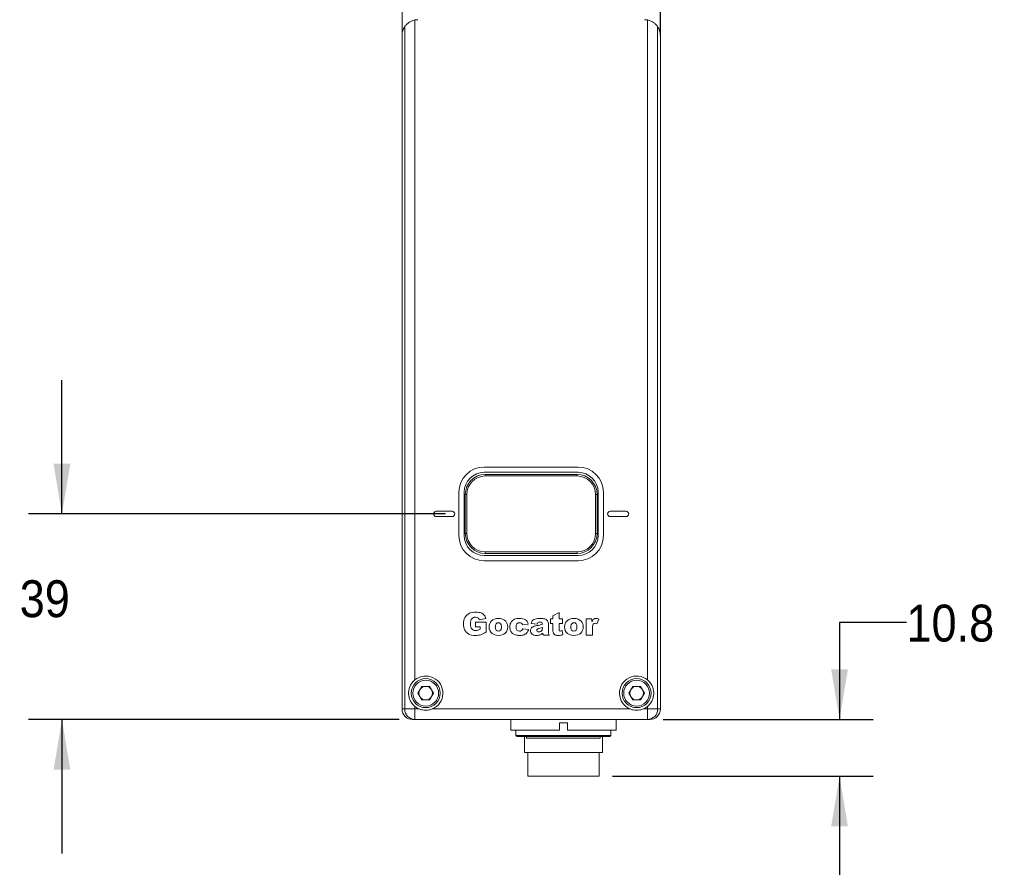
# Model space of a CAD drawing. Header units: millimetres. Extents: x 7 to 425, y 7 to 273.
# Tile 12 of 14: x 257 to 350, y 80 to 160. Entities that reach past the tile are written whole.
import ezdxf

# ---------------------------------------------------------------- set-up
doc = ezdxf.new("R2010")
doc.units = ezdxf.units.MM
doc.layers.add('FORMAT', color=7, linetype='Continuous')
doc.styles.add('SLDTEXTSTYLE0', font='GOTHIC.TTF', dxfattribs={"width": 0.913})
doc.dimstyles.new('SLDDIMSTYLE0', dxfattribs={"dimtxt": 3.5, "dimasz": 4.7625, "dimexe": 0, "dimexo": 0.0625, "dimgap": 0.875, "dimtad": 0, "dimtih": 1, "dimtoh": 1, "dimdec": 1, "dimlfac": 2, "dimrnd": 1e-09, "dimzin": 12, "dimdsep": 46, "dimtxsty": 'SLDTEXTSTYLE0', "dimsah": 1, "dimcen": 0.09, "dimadec": 0, "dimazin": 3, "dimtfac": 1, "dimtdec": 1, "dimtmove": 0, "dimatfit": 0, "dimfxl": 1, "dimfrac": 2, "dimtolj": 1, "dimtzin": 12, "dimarcsym": 0})

# ---------------------------------------------------------------- blocks, each defined once
blk = doc.blocks.new('_D')
at = {"layer": 'FORMAT'}
for p, q in [((260.554, 113.586), (260.554, 126.286)), ((296.935, 113.586), (257.379, 113.586)), ((292.535, 94.086), (257.379, 94.086)), ((260.554, 94.086), (260.554, 81.386))]:
    blk.add_line(p, q, dxfattribs=at)
for points in [[(260.554, 113.586), (261.348, 118.348), (259.76, 118.348)], [(260.554, 94.086), (259.76, 89.323), (261.348, 89.323)]]:
    blk.add_solid(points, dxfattribs=at)
at = {"layer": 'FORMAT', "insert": (256.546, 107.294, 0.05), "char_height": 3.5, "attachment_point": 1, "style": 'SLDTEXTSTYLE0'}
blk.add_mtext('39', dxfattribs=at)
blk = doc.blocks.new('_D_2')
at = {"layer": 'FORMAT'}
for p, q in [((340.649, 103.288), (334.299, 103.288)), ((334.299, 103.288), (334.299, 94.086)), ((317.575, 94.086), (337.474, 94.086)), ((312.76, 88.711), (337.474, 88.711)), ((334.299, 88.711), (334.299, 76.011))]:
    blk.add_line(p, q, dxfattribs=at)
for points in [[(334.299, 94.086), (335.093, 98.848), (333.505, 98.848)], [(334.299, 88.711), (333.505, 83.948), (335.093, 83.948)]]:
    blk.add_solid(points, dxfattribs=at)
at = {"layer": 'FORMAT', "insert": (340.649, 104.981, 12.05), "char_height": 3.5, "attachment_point": 1, "style": 'SLDTEXTSTYLE0'}
blk.add_mtext('10.8', dxfattribs=at)

msp = doc.modelspace()

# ---------------------------------------------------------------- linework, layer by layer
at = {"color": 7, "linetype": 'Continuous', "lineweight": 15}
for p, q in [((292.805, 95.086), (292.805, 229.086)), ((317.305, 95.086), (317.305, 229.086)), ((292.805, 159), (292.805, 165.171)), ((317.304, 159), (317.304, 165.171)), ((293.06, 95.086), (293.06, 159.798)), ((294.018, 160.433), (294.018, 97.837)), ((316.092, 97.837), (316.092, 160.433)), ((317.049, 159.798), (317.049, 95.086)), ((309.505, 118.036), (300.605, 118.036)), ((300.605, 117.536), (309.505, 117.536)), ((300.705, 117.186), (300.705, 117.336)), ((300.705, 117.336), (309.405, 117.336)), ((309.405, 117.186), (300.705, 117.186)), ((309.405, 117.186), (309.405, 117.336)), ((298.205, 115.636), (298.205, 111.536)), ((298.705, 111.536), (298.705, 115.636)), ((298.955, 115.436), (298.805, 115.436)), ((298.805, 111.736), (298.805, 115.436)), ((298.955, 115.436), (298.955, 111.736)), ((311.155, 111.736), (311.155, 115.436)), ((311.155, 115.436), (311.305, 115.436)), ((311.305, 115.436), (311.305, 111.736)), ((311.405, 115.636), (311.405, 111.536)), ((311.905, 111.536), (311.905, 115.636)), ((297.555, 113.836), (296.055, 113.836)), ((296.055, 113.336), (297.555, 113.336)), ((314.055, 113.836), (312.555, 113.836)), ((312.555, 113.336), (314.055, 113.336)), ((298.805, 111.736), (298.955, 111.736)), ((311.305, 111.736), (311.155, 111.736)), ((309.505, 109.636), (300.605, 109.636)), ((300.705, 109.836), (300.705, 109.986)), ((300.705, 109.986), (309.405, 109.986)), ((309.405, 109.836), (300.705, 109.836)), ((309.405, 109.836), (309.405, 109.986)), ((300.605, 109.136), (309.505, 109.136)), ((300.135, 103.545), (300.77, 103.658)), ((307.699, 104.224), (307.107, 103.921)), ((307.107, 103.921), (307.107, 103.638)), ((307.699, 103.638), (307.699, 104.224)), ((300.799, 103.31), (299.783, 103.31)), ((299.783, 103.31), (299.783, 102.868)), ((299.783, 102.868), (300.222, 102.868)), ((300.222, 102.868), (300.222, 102.667)), ((300.799, 102.403), (300.799, 103.31)), ((304.227, 103.069), (304.783, 103.143)), ((305.044, 103.198), (305.608, 103.139)), ((306.121, 102.734), (306.121, 102.828)), ((306.698, 102.425), (306.698, 103.106)), ((307.107, 103.638), (306.889, 103.638)), ((306.889, 103.638), (306.889, 103.206)), ((306.889, 103.206), (307.107, 103.206)), ((307.107, 103.206), (307.107, 102.664)), ((308.024, 103.638), (307.699, 103.638)), ((307.699, 102.66), (307.699, 103.206)), ((307.699, 103.206), (308.024, 103.206)), ((308.024, 103.206), (308.024, 103.638)), ((310.817, 103.638), (310.264, 103.638)), ((310.264, 103.638), (310.264, 102.097)), ((310.817, 103.386), (310.817, 103.638)), ((311.295, 103.171), (311.478, 103.592)), ((304.813, 102.637), (304.252, 102.701)), ((306.218, 102.097), (306.772, 102.097)), ((308.046, 102.11), (308.002, 102.518)), ((310.264, 102.097), (310.858, 102.097)), ((310.858, 102.097), (310.858, 102.614)), ((294.316, 96.586), (294.685, 97.226)), ((295.424, 97.226), (294.685, 97.226)), ((295.424, 97.226), (295.794, 96.586)), ((314.316, 96.586), (314.685, 97.226)), ((315.424, 97.226), (314.685, 97.226)), ((315.424, 97.226), (315.794, 96.586)), ((294.316, 96.586), (294.685, 95.946)), ((295.794, 96.586), (295.424, 95.946)), ((314.316, 96.586), (314.685, 95.946)), ((315.794, 96.586), (315.424, 95.946)), ((294.018, 95.334), (294.018, 95.086)), ((294.685, 95.946), (295.424, 95.946)), ((314.685, 95.946), (315.424, 95.946)), ((316.092, 95.086), (316.092, 95.334)), ((292.805, 95.086), (293.06, 95.086)), ((294.018, 95.086), (293.06, 95.086)), ((294.018, 95.086), (294.018, 94.086)), ((294.018, 95.086), (294.43, 95.086)), ((295.68, 95.086), (314.43, 95.086)), ((315.68, 95.086), (316.092, 95.086)), ((316.092, 95.086), (316.092, 94.086)), ((316.092, 95.086), (317.049, 95.086)), ((317.049, 95.086), (317.305, 95.086)), ((294.018, 94.086), (293.805, 94.086)), ((316.092, 94.086), (294.018, 94.086)), ((295.045, 94.085), (295.045, 94.086)), ((296.22, 94.085), (295.045, 94.085)), ((295.47, 94.081), (295.47, 94.085)), ((296.47, 94.081), (295.47, 94.081)), ((296.22, 94.085), (296.22, 94.086)), ((301.37, 94.085), (296.22, 94.085)), ((299.72, 94.081), (296.47, 94.081)), ((300.72, 94.081), (299.72, 94.081)), ((300.72, 94.081), (300.72, 94.085)), ((301.37, 94.085), (301.37, 94.086)), ((302.545, 94.085), (301.37, 94.085)), ((302.545, 94.085), (302.545, 94.086)), ((303.112, 94.086), (303.112, 93.086)), ((308.487, 93.786), (307.737, 93.786)), ((307.737, 93.786), (307.737, 93.086)), ((308.487, 93.086), (308.487, 93.786)), ((313.112, 93.086), (313.112, 94.086)), ((313.115, 93.086), (313.115, 94.086)), ((314.043, 94.085), (314.043, 94.086)), ((314.055, 94.085), (314.055, 94.086)), ((314.055, 94.085), (314.93, 94.085)), ((314.93, 94.085), (314.93, 94.086)), ((314.941, 94.085), (314.941, 94.086)), ((316.305, 94.086), (316.092, 94.086)), ((303.112, 93.086), (307.737, 93.086)), ((303.612, 93.086), (303.612, 92.561)), ((303.612, 92.561), (303.712, 92.461)), ((312.612, 92.561), (303.612, 92.561)), ((308.111, 92.461), (303.712, 92.461)), ((304.414, 90.961), (304.414, 92.461)), ((304.612, 92.461), (304.612, 92.311)), ((312.512, 92.461), (308.111, 92.461)), ((308.487, 93.086), (313.112, 93.086)), ((311.612, 92.311), (311.612, 92.461)), ((311.814, 92.461), (311.814, 90.961)), ((311.815, 90.961), (311.815, 92.461)), ((312.512, 92.461), (312.612, 92.561)), ((312.612, 92.561), (312.612, 93.086)), ((313.112, 93.086), (313.115, 93.086)), ((304.612, 92.311), (311.612, 92.311)), ((304.414, 90.961), (311.814, 90.961)), ((304.74, 90.961), (304.74, 88.711)), ((311.49, 88.711), (311.49, 90.961)), ((311.814, 90.961), (311.815, 90.961)), ((304.74, 88.711), (311.49, 88.711))]:
    msp.add_line(p, q, dxfattribs=at)
at = {"color": 8, "linetype": 'Continuous', "lineweight": 15}
for p, q in [((296.47, 94.081), (296.47, 94.085)), ((299.72, 94.081), (299.72, 94.085))]:
    msp.add_line(p, q, dxfattribs=at)
at = {"color": 7, "linetype": 'Continuous', "lineweight": 15}
for centre, radius in [((295.055, 96.586), 1.375), ((295.055, 96.586), 1.225), ((315.055, 96.586), 1.375), ((315.055, 96.586), 1.225)]:
    msp.add_circle(centre, radius, dxfattribs=at)
for centre, radius, start, end in [((294.305, 158.961), 1.5, 146.05877, 178.50342), ((294.305, 158.961), 1.5, 90.45837, 101.02266), ((315.805, 158.961), 1.5, 78.97734, 89.54163), ((315.805, 158.961), 1.5, 1.49658, 33.94123), ((300.605, 115.636), 2.4, 90, 180), ((309.505, 115.636), 2.4, 0, 90), ((300.605, 115.636), 1.9, 90, 180), ((300.705, 115.436), 1.9, 90, 180), ((300.705, 115.436), 1.75, 90, 180), ((309.405, 115.436), 1.9, 0, 90), ((309.405, 115.436), 1.75, 0, 90), ((309.505, 115.636), 1.9, 0, 90), ((296.055, 113.586), 0.25, 90, 270), ((297.555, 113.586), 0.25, 270, 90), ((312.555, 113.586), 0.25, 90, 270), ((314.055, 113.586), 0.25, 270, 90), ((300.605, 111.536), 2.4, 180, 270), ((300.605, 111.536), 1.9, 180, 270), ((300.705, 111.736), 1.9, 180, 270), ((300.705, 111.736), 1.75, 180, 270), ((309.405, 111.736), 1.9, 270, 0), ((309.405, 111.736), 1.75, 270, 0), ((309.505, 111.536), 2.4, 270, 0), ((309.505, 111.536), 1.9, 270, 0), ((295.055, 96.586), 1.625, 292.61986, 129.64494), ((315.055, 96.586), 1.625, 50.35506, 247.38014), ((295.055, 96.586), 0.64, 90, 150), ((295.055, 96.586), 0.64, 30, 90), ((315.055, 96.586), 0.64, 90, 150), ((315.055, 96.586), 0.64, 30, 90), ((295.055, 96.586), 0.64, 150, 210), ((295.055, 96.586), 0.64, 210, 270), ((295.055, 96.586), 0.64, 270, 330), ((295.055, 96.586), 0.64, 330, 30), ((315.055, 96.586), 0.64, 150, 210), ((315.055, 96.586), 0.64, 210, 270), ((315.055, 96.586), 0.64, 270, 330), ((315.055, 96.586), 0.64, 330, 30), ((295.055, 96.586), 1.625, 230.35506, 247.38014), ((315.055, 96.586), 1.625, 292.61986, 309.64494), ((293.805, 95.086), 1, 180, 270), ((294.04, 95.065), 0.979, 178.78671, 268.73292), ((316.07, 95.065), 0.979, 271.26708, 1.21329), ((316.305, 95.086), 1, 270, 0)]:
    msp.add_arc(centre, radius, start, end, dxfattribs=at)
for points, knots in [([(293.06, 159.798), (293.076, 159.822), (293.096, 159.85), (293.141, 159.908), (293.167, 159.94), (293.254, 160.035), (293.323, 160.099), (293.486, 160.222), (293.578, 160.278), (293.786, 160.373), (293.899, 160.41), (294.018, 160.433)], [0, 0, 0, 0, 0.125, 0.125, 0.25, 0.25, 0.5, 0.5, 0.75, 0.75, 1, 1, 1, 1]), ([(316.092, 160.433), (316.21, 160.41), (316.323, 160.373), (316.531, 160.278), (316.624, 160.221), (316.786, 160.1), (316.855, 160.035), (316.971, 159.908), (317.017, 159.846), (317.049, 159.798)], [0, 0, 0, 0, 0.25, 0.25, 0.5, 0.5, 0.75, 0.75, 1, 1, 1, 1]), ([(302.643, 103.405), (302.485, 103.584), (302.252, 103.673), (301.943, 103.673), (301.673, 103.673), (301.459, 103.597), (301.3, 103.444)], [1, 1, 1, 1, 2, 2, 2, 3, 3, 3, 3]), ([(309.799, 103.405), (309.641, 103.584), (309.408, 103.673), (309.099, 103.673), (308.829, 103.673), (308.615, 103.597), (308.456, 103.444)], [1, 1, 1, 1, 2, 2, 2, 3, 3, 3, 3]), ([(302.157, 103.169), (302.101, 103.234), (302.033, 103.267), (301.952, 103.267), (301.866, 103.267), (301.795, 103.234), (301.739, 103.167)], [5, 5, 5, 5, 6, 6, 6, 7, 7, 7, 7]), ([(302.157, 102.558), (302.212, 102.623), (302.239, 102.727), (302.239, 102.87), (302.239, 103.004), (302.212, 103.103), (302.157, 103.169)], [3, 3, 3, 3, 4, 4, 4, 5, 5, 5, 5]), ([(302.597, 102.289), (302.754, 102.441), (302.833, 102.635), (302.833, 102.872), (302.833, 103.083), (302.769, 103.26), (302.643, 103.405)], [3, 3, 3, 3, 4, 4, 4, 5, 5, 5, 5]), ([(309.313, 103.169), (309.258, 103.234), (309.189, 103.267), (309.108, 103.267), (309.022, 103.267), (308.951, 103.234), (308.895, 103.167)], [5, 5, 5, 5, 6, 6, 6, 7, 7, 7, 7]), ([(309.313, 102.558), (309.368, 102.623), (309.395, 102.727), (309.395, 102.87), (309.395, 103.004), (309.368, 103.103), (309.313, 103.169)], [3, 3, 3, 3, 4, 4, 4, 5, 5, 5, 5]), ([(309.753, 102.289), (309.91, 102.441), (309.989, 102.635), (309.989, 102.872), (309.989, 103.083), (309.926, 103.26), (309.799, 103.405)], [3, 3, 3, 3, 4, 4, 4, 5, 5, 5, 5]), ([(301.344, 102.251), (301.497, 102.125), (301.697, 102.062), (301.945, 102.062), (302.222, 102.062), (302.44, 102.138), (302.597, 102.289)], [5, 5, 5, 5, 6, 6, 6, 7, 7, 7, 7]), ([(301.738, 102.56), (301.793, 102.494), (301.863, 102.461), (301.948, 102.461), (302.033, 102.461), (302.103, 102.494), (302.157, 102.558)], [1, 1, 1, 1, 2, 2, 2, 3, 3, 3, 3]), ([(308.5, 102.251), (308.653, 102.125), (308.853, 102.062), (309.101, 102.062), (309.378, 102.062), (309.596, 102.138), (309.753, 102.289)], [5, 5, 5, 5, 6, 6, 6, 7, 7, 7, 7]), ([(308.894, 102.56), (308.95, 102.494), (309.019, 102.461), (309.104, 102.461), (309.189, 102.461), (309.259, 102.494), (309.313, 102.558)], [1, 1, 1, 1, 2, 2, 2, 3, 3, 3, 3]), ([(294.018, 97.837), (293.924, 97.759), (293.842, 97.674), (293.697, 97.486), (293.635, 97.384), (293.534, 97.171), (293.495, 97.058), (293.443, 96.826), (293.43, 96.707), (293.43, 96.465), (293.443, 96.346), (293.495, 96.114), (293.534, 96), (293.634, 95.788), (293.697, 95.685), (293.842, 95.498), (293.924, 95.412), (294.018, 95.334)], [0, 0, 0, 0, 0.125, 0.125, 0.25, 0.25, 0.375, 0.375, 0.5, 0.5, 0.625, 0.625, 0.75, 0.75, 0.875, 0.875, 1, 1, 1, 1]), ([(316.092, 95.334), (316.185, 95.412), (316.268, 95.498), (316.412, 95.685), (316.475, 95.787), (316.575, 96), (316.614, 96.113), (316.666, 96.346), (316.68, 96.464), (316.68, 96.707), (316.666, 96.826), (316.614, 97.058), (316.575, 97.171), (316.475, 97.384), (316.413, 97.486), (316.268, 97.674), (316.185, 97.759), (316.092, 97.837)], [0, 0, 0, 0, 0.125, 0.125, 0.25, 0.25, 0.375, 0.375, 0.5, 0.5, 0.625, 0.625, 0.75, 0.75, 0.875, 0.875, 1, 1, 1, 1]), ([(294.43, 95.086), (294.529, 95.044), (294.631, 95.013), (294.84, 94.971), (294.948, 94.961), (295.161, 94.961), (295.267, 94.971), (295.477, 95.013), (295.58, 95.044), (295.68, 95.086)], [0, 0, 0, 0, 0.25, 0.25, 0.5, 0.5, 0.75, 0.75, 1, 1, 1, 1]), ([(314.43, 95.086), (314.529, 95.044), (314.631, 95.013), (314.84, 94.971), (314.948, 94.961), (315.161, 94.961), (315.267, 94.971), (315.477, 95.013), (315.58, 95.044), (315.68, 95.086)], [0, 0, 0, 0, 0.25, 0.25, 0.5, 0.5, 0.75, 0.75, 1, 1, 1, 1])]:
    msp.add_open_spline(points, degree=3, knots=knots, dxfattribs=at)
for points in [[(298.776, 103.767), (298.68, 103.595), (298.632, 103.393), (298.632, 103.161)], [(299.196, 104.158), (299.012, 104.069), (298.871, 103.938), (298.776, 103.767)], [(299.778, 104.261), (299.535, 104.261), (299.341, 104.226), (299.196, 104.158)], [(299.419, 103.643), (299.505, 103.743), (299.62, 103.793), (299.764, 103.793)], [(299.764, 103.793), (299.861, 103.793), (299.94, 103.772), (300.003, 103.73)], [(300.306, 104.197), (300.189, 104.239), (300.013, 104.261), (299.778, 104.261)], [(300.003, 103.73), (300.065, 103.687), (300.109, 103.626), (300.135, 103.545)], [(300.596, 103.999), (300.519, 104.088), (300.422, 104.154), (300.306, 104.197)], [(300.77, 103.658), (300.731, 103.796), (300.673, 103.909), (300.596, 103.999)], [(303.93, 103.673), (303.75, 103.673), (303.602, 103.649), (303.487, 103.602)], [(304.505, 103.538), (304.373, 103.628), (304.181, 103.673), (303.93, 103.673)], [(305.84, 103.673), (305.73, 103.673), (305.628, 103.665), (305.533, 103.648)], [(306.267, 103.643), (306.16, 103.663), (306.018, 103.673), (305.84, 103.673)], [(311.192, 103.673), (311.108, 103.673), (311.039, 103.652), (310.982, 103.611)], [(311.478, 103.592), (311.374, 103.646), (311.279, 103.673), (311.192, 103.673)], [(298.632, 103.161), (298.632, 102.94), (298.676, 102.745), (298.763, 102.574)], [(299.291, 103.168), (299.291, 103.385), (299.334, 103.543), (299.419, 103.643)], [(299.421, 102.675), (299.334, 102.773), (299.291, 102.938), (299.291, 103.168)], [(301.3, 103.444), (301.142, 103.292), (301.062, 103.098), (301.062, 102.863)], [(301.062, 102.863), (301.062, 102.611), (301.156, 102.407), (301.344, 102.251)], [(301.739, 103.167), (301.682, 103.101), (301.654, 103), (301.654, 102.865)], [(301.654, 102.865), (301.654, 102.727), (301.682, 102.626), (301.738, 102.56)], [(303.113, 103.257), (303.058, 103.152), (303.031, 103.02), (303.031, 102.861)], [(303.031, 102.861), (303.031, 102.709), (303.054, 102.588), (303.098, 102.496)], [(303.275, 103.465), (303.206, 103.404), (303.152, 103.334), (303.113, 103.257)], [(303.487, 103.602), (303.414, 103.572), (303.344, 103.526), (303.275, 103.465)], [(303.619, 102.845), (303.619, 102.987), (303.649, 103.093), (303.71, 103.163)], [(303.709, 102.557), (303.649, 102.623), (303.619, 102.719), (303.619, 102.845)], [(303.71, 103.163), (303.77, 103.233), (303.849, 103.268), (303.947, 103.268)], [(303.947, 103.268), (304.024, 103.268), (304.086, 103.251), (304.132, 103.218)], [(304.132, 103.218), (304.178, 103.185), (304.21, 103.135), (304.227, 103.069)], [(304.783, 103.143), (304.73, 103.316), (304.637, 103.448), (304.505, 103.538)], [(305.1, 102.794), (305.032, 102.718), (304.997, 102.622), (304.997, 102.505)], [(305.136, 103.431), (305.096, 103.375), (305.065, 103.297), (305.044, 103.198)], [(305.481, 102.962), (305.296, 102.925), (305.169, 102.869), (305.1, 102.794)], [(305.309, 103.579), (305.234, 103.537), (305.176, 103.488), (305.136, 103.431)], [(305.533, 103.648), (305.438, 103.632), (305.364, 103.609), (305.309, 103.579)], [(305.912, 103.056), (305.846, 103.038), (305.702, 103.006), (305.481, 102.962)], [(305.608, 103.139), (305.632, 103.206), (305.662, 103.251), (305.7, 103.275)], [(305.867, 102.751), (305.747, 102.72), (305.671, 102.688), (305.639, 102.657)], [(305.7, 103.275), (305.748, 103.306), (305.821, 103.322), (305.917, 103.322)], [(306.121, 102.828), (306.039, 102.799), (305.955, 102.774), (305.867, 102.751)], [(306.121, 103.126), (306.047, 103.097), (305.977, 103.073), (305.912, 103.056)], [(305.917, 103.322), (305.993, 103.322), (306.046, 103.307), (306.076, 103.278)], [(306.076, 103.278), (306.106, 103.249), (306.121, 103.198), (306.121, 103.126)], [(306.085, 102.555), (306.109, 102.601), (306.121, 102.661), (306.121, 102.734)], [(306.536, 103.519), (306.464, 103.582), (306.375, 103.623), (306.267, 103.643)], [(306.655, 103.334), (306.626, 103.414), (306.586, 103.476), (306.536, 103.519)], [(306.698, 103.106), (306.698, 103.178), (306.684, 103.254), (306.655, 103.334)], [(308.456, 103.444), (308.298, 103.292), (308.218, 103.098), (308.218, 102.863)], [(308.218, 102.863), (308.218, 102.611), (308.312, 102.407), (308.5, 102.251)], [(308.895, 103.167), (308.839, 103.101), (308.811, 103), (308.811, 102.865)], [(308.811, 102.865), (308.811, 102.727), (308.838, 102.626), (308.894, 102.56)], [(310.982, 103.611), (310.925, 103.57), (310.87, 103.495), (310.817, 103.386)], [(310.858, 102.614), (310.858, 102.86), (310.888, 103.029), (310.949, 103.119)], [(310.949, 103.119), (310.992, 103.182), (311.052, 103.214), (311.129, 103.214)], [(311.129, 103.214), (311.17, 103.214), (311.225, 103.2), (311.295, 103.171)], [(298.763, 102.574), (298.851, 102.404), (298.974, 102.276), (299.133, 102.19)], [(299.133, 102.19), (299.292, 102.104), (299.498, 102.061), (299.751, 102.061)], [(299.783, 102.527), (299.628, 102.527), (299.507, 102.576), (299.421, 102.675)], [(299.751, 102.061), (299.956, 102.061), (300.133, 102.085), (300.283, 102.133)], [(299.993, 102.558), (299.926, 102.537), (299.856, 102.527), (299.783, 102.527)], [(300.222, 102.667), (300.136, 102.616), (300.06, 102.58), (299.993, 102.558)], [(300.283, 102.133), (300.432, 102.18), (300.604, 102.271), (300.799, 102.403)], [(303.098, 102.496), (303.143, 102.404), (303.204, 102.324), (303.282, 102.256)], [(303.282, 102.256), (303.361, 102.188), (303.454, 102.138), (303.563, 102.108)], [(303.563, 102.108), (303.672, 102.077), (303.808, 102.062), (303.972, 102.062)], [(303.938, 102.458), (303.845, 102.458), (303.769, 102.491), (303.709, 102.557)], [(304.133, 102.518), (304.081, 102.478), (304.016, 102.458), (303.938, 102.458)], [(303.972, 102.062), (304.141, 102.062), (304.281, 102.086), (304.39, 102.133)], [(304.252, 102.701), (304.226, 102.618), (304.186, 102.558), (304.133, 102.518)], [(304.39, 102.133), (304.5, 102.181), (304.59, 102.247), (304.661, 102.333)], [(304.661, 102.333), (304.732, 102.418), (304.782, 102.52), (304.813, 102.637)], [(304.997, 102.505), (304.997, 102.38), (305.045, 102.275), (305.14, 102.19)], [(305.14, 102.19), (305.236, 102.105), (305.375, 102.062), (305.559, 102.062)], [(305.559, 102.062), (305.697, 102.062), (305.819, 102.083), (305.923, 102.126)], [(305.639, 102.657), (305.606, 102.625), (305.589, 102.589), (305.589, 102.548)], [(305.589, 102.548), (305.589, 102.502), (305.606, 102.464), (305.638, 102.434)], [(305.638, 102.434), (305.67, 102.405), (305.718, 102.39), (305.781, 102.39)], [(305.781, 102.39), (305.847, 102.39), (305.908, 102.406), (305.965, 102.438)], [(305.923, 102.126), (306, 102.158), (306.077, 102.211), (306.154, 102.286)], [(305.965, 102.438), (306.021, 102.47), (306.061, 102.509), (306.085, 102.555)], [(306.154, 102.286), (306.161, 102.241), (306.167, 102.208), (306.174, 102.188)], [(306.174, 102.188), (306.181, 102.167), (306.196, 102.137), (306.218, 102.097)], [(306.712, 102.254), (306.703, 102.296), (306.698, 102.352), (306.698, 102.425)], [(306.772, 102.097), (306.741, 102.161), (306.721, 102.213), (306.712, 102.254)], [(307.107, 102.664), (307.107, 102.492), (307.124, 102.367), (307.157, 102.29)], [(307.157, 102.29), (307.19, 102.214), (307.242, 102.156), (307.312, 102.119)], [(307.312, 102.119), (307.381, 102.081), (307.49, 102.062), (307.637, 102.062)], [(307.637, 102.062), (307.763, 102.062), (307.9, 102.078), (308.046, 102.11)], [(307.718, 102.529), (307.705, 102.551), (307.699, 102.594), (307.699, 102.66)], [(307.82, 102.48), (307.771, 102.48), (307.737, 102.497), (307.718, 102.529)], [(308.002, 102.518), (307.924, 102.493), (307.863, 102.48), (307.82, 102.48)]]:
    msp.add_open_spline(points, degree=3, dxfattribs=at)

# ---------------------------------------------------------------- dimensions: what is measured, and where the dimension line sits
at = {"layer": 'FORMAT'}
for base, p1, p2, picture, middle in [((260.554, 94.086), (298.205, 113.586), (293.805, 94.086), '_D', (260.554, 105.602)), ((334.298976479, 88.710737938), (316.304710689, 94.085737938), (311.489586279, 88.710737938), '_D_2', (334.298976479, 103.288072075))]:
    dim = msp.add_linear_dim(base=base, p1=p1, p2=p2, angle=90, dimstyle='SLDDIMSTYLE0', dxfattribs=at)
    dim.commit()
    dim.dimension.update_dxf_attribs({"geometry": picture, "text_midpoint": middle, "dimtype": 160})

doc.saveas('drawing.dxf')
